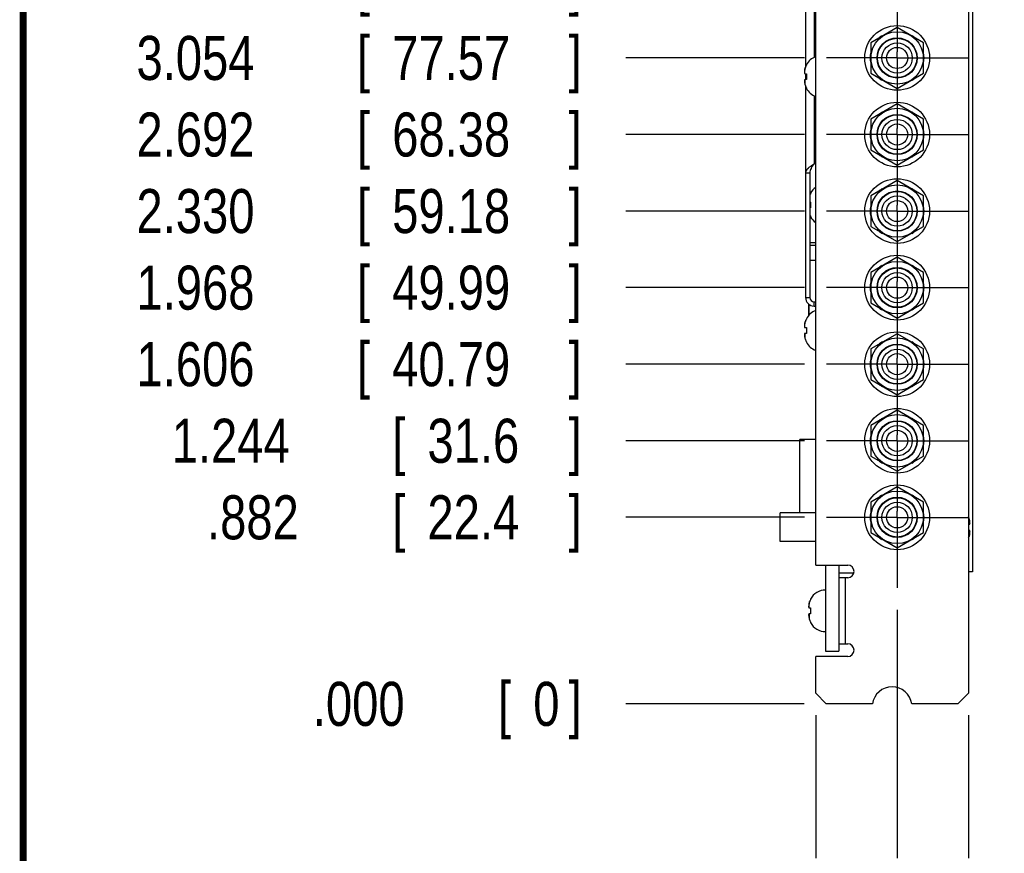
# Model space of a CAD drawing. Header units: inches. Extents: x 0.2 to 16.8, y 0.1 to 10.8.
# Tile 2 of 21: x 0.2 to 3, y 2.8 to 5.2. Entities that reach past the tile are written whole.
import ezdxf

# ---------------------------------------------------------------- set-up
doc = ezdxf.new("R2010")
doc.units = ezdxf.units.IN
doc.header["$LTSCALE"] = 0.935
doc.header["$MEASUREMENT"] = 0
doc.linetypes.add('CENTER', pattern=[0.6, 0.375, -0.075, 0.075, -0.075])
doc.layers.get('0').update_dxf_attribs({"linetype": 'CONTINUOUS'})
doc.layers.add('DEFAULT_1', color=7, linetype='CENTER')
doc.layers.add('DIMENSIONS', color=7, linetype='CONTINUOUS')
doc.styles.get("Standard").update_dxf_attribs({"font": 'txt', "width": 0.8})
doc.dimstyles.new('DIMSTYLE_1', dxfattribs={"dimtxt": 0.125, "dimasz": 0.18, "dimexe": 0.18, "dimexo": 0.0625, "dimgap": 0.09, "dimtad": 0, "dimtih": 1, "dimtoh": 1, "dimdec": 3, "dimlfac": 1.666667, "dimzin": 4, "dimdsep": 46, "dimtxsty": 'STANDARD', "dimblk": '_FILLED', "dimblk1": '_FILLED', "dimblk2": '_FILLED', "dimcen": 0.09, "dimadec": 0, "dimazin": 0, "dimtp": 0.001, "dimtm": 0.001, "dimtfac": 1, "dimtdec": 3, "dimtofl": 0, "dimtmove": 0, "dimatfit": 3, "dimldrblk": '_FILLED', "dimfxl": 1, "dimtolj": 1, "dimtzin": 4, "dimarcsym": 0})

# ---------------------------------------------------------------- blocks, each defined once
blk = doc.blocks.new('*D0')
at = {"layer": 'DIMENSIONS', "color": 2, "linetype": 'CONTINUOUS'}
blk.add_line((2.7277, 3.507), (2.7277, 2.8028), dxfattribs=at)
at = {"layer": 'DIMENSIONS', "color": 2, "linetype": 'CONTINUOUS', "width": 0.8}
for s, p in [(']', (2.7902, 2.6403)), ('9.77', (2.7902, 2.2403)), ('[', (2.7902, 2.1403)), ('.385', (2.7902, 1.6153)), ('9X ', (2.7902, 1.3153))]:
    blk.add_text(s, height=0.125, rotation=90, dxfattribs=at).set_placement(p)
blk = doc.blocks.new('_FILLED')
at = {"color": 0, "linetype": 'BYBLOCK'}
blk.add_solid([(0, 0), (-1, 0.174), (-1, -0.174)], dxfattribs=at)
blk = doc.blocks.new('*D1')
at = {"layer": 'DIMENSIONS', "color": 2, "linetype": 'CONTINUOUS'}
blk.add_line((2.9301, 3.2078), (2.9301, 2.8028), dxfattribs=at)
at = {"layer": 'DIMENSIONS', "color": 2, "linetype": 'CONTINUOUS', "width": 0.8}
for s, p in [(']', (2.9926, 2.6403)), ('18.34', (2.9926, 2.1403)), ('[', (2.9926, 2.0403)), ('.722', (2.9926, 1.5153))]:
    blk.add_text(s, height=0.125, rotation=90, dxfattribs=at).set_placement(p)
blk = doc.blocks.new('*D2')
at = {"layer": 'DIMENSIONS', "color": 2, "linetype": 'CONTINUOUS'}
blk.add_line((2.4969, 3.2078), (2.4969, 2.8028), dxfattribs=at)
at = {"layer": 'DIMENSIONS', "color": 2, "linetype": 'CONTINUOUS', "width": 0.8}
for s, p in [(']', (2.5594, 2.6403)), ('0', (2.5594, 2.5403)), ('[', (2.5594, 2.4403)), ('.000', (2.5594, 1.9153))]:
    blk.add_text(s, height=0.125, rotation=90, dxfattribs=at).set_placement(p)
blk = doc.blocks.new('*D3')
at = {"layer": 'DIMENSIONS', "color": 2, "linetype": 'CONTINUOUS'}
blk.add_line((2.4652, 3.7695), (1.9586, 3.7695), dxfattribs=at)
at = {"layer": 'DIMENSIONS', "color": 2, "linetype": 'CONTINUOUS', "width": 0.8}
for s, p in [('.882', (0.7711, 3.707)), ('[', (1.2961, 3.707)), ('22.4', (1.3961, 3.707)), (']', (1.7961, 3.707))]:
    blk.add_text(s, height=0.125, dxfattribs=at).set_placement(p)
blk = doc.blocks.new('*D4')
at = {"layer": 'DIMENSIONS', "color": 2, "linetype": 'CONTINUOUS'}
blk.add_line((2.4652, 3.9867), (1.9586, 3.9867), dxfattribs=at)
at = {"layer": 'DIMENSIONS', "color": 2, "linetype": 'CONTINUOUS', "width": 0.8}
for s, p in [('1.244', (0.6711, 3.9242)), ('[', (1.2961, 3.9242)), ('31.6', (1.3961, 3.9242)), (']', (1.7961, 3.9242))]:
    blk.add_text(s, height=0.125, dxfattribs=at).set_placement(p)
blk = doc.blocks.new('*D5')
at = {"layer": 'DIMENSIONS', "color": 2, "linetype": 'CONTINUOUS'}
blk.add_line((2.4652, 4.2039), (1.9586, 4.2039), dxfattribs=at)
at = {"layer": 'DIMENSIONS', "color": 2, "linetype": 'CONTINUOUS', "width": 0.8}
for s, p in [('[', (1.1961, 4.1414)), (']', (1.7961, 4.1414)), ('1.606', (0.5711, 4.1414)), ('40.79', (1.2961, 4.1414))]:
    blk.add_text(s, height=0.125, dxfattribs=at).set_placement(p)
blk = doc.blocks.new('*D6')
at = {"layer": 'DIMENSIONS', "color": 2, "linetype": 'CONTINUOUS'}
blk.add_line((2.4652, 4.4211), (1.9586, 4.4211), dxfattribs=at)
at = {"layer": 'DIMENSIONS', "color": 2, "linetype": 'CONTINUOUS', "width": 0.8}
for s, p in [('1.968', (0.5711, 4.3586)), ('[', (1.1961, 4.3586)), ('49.99', (1.2961, 4.3586)), (']', (1.7961, 4.3586))]:
    blk.add_text(s, height=0.125, dxfattribs=at).set_placement(p)
blk = doc.blocks.new('*D7')
at = {"layer": 'DIMENSIONS', "color": 2, "linetype": 'CONTINUOUS'}
blk.add_line((2.4652, 4.6383), (1.9586, 4.6383), dxfattribs=at)
at = {"layer": 'DIMENSIONS', "color": 2, "linetype": 'CONTINUOUS', "width": 0.8}
for s, p in [('2.330', (0.5711, 4.5758)), ('[', (1.1961, 4.5758)), ('59.18', (1.2961, 4.5758)), (']', (1.7961, 4.5758))]:
    blk.add_text(s, height=0.125, dxfattribs=at).set_placement(p)
blk = doc.blocks.new('*D8')
at = {"layer": 'DIMENSIONS', "color": 2, "linetype": 'CONTINUOUS'}
blk.add_line((2.4652, 4.8555), (1.9586, 4.8555), dxfattribs=at)
at = {"layer": 'DIMENSIONS', "color": 2, "linetype": 'CONTINUOUS', "width": 0.8}
for s, p in [('2.692', (0.5711, 4.793)), ('[', (1.1961, 4.793)), ('68.38', (1.2961, 4.793)), (']', (1.7961, 4.793))]:
    blk.add_text(s, height=0.125, dxfattribs=at).set_placement(p)
blk = doc.blocks.new('*D9')
at = {"layer": 'DIMENSIONS', "color": 2, "linetype": 'CONTINUOUS'}
blk.add_line((2.4652, 5.0727), (1.9586, 5.0727), dxfattribs=at)
at = {"layer": 'DIMENSIONS', "color": 2, "linetype": 'CONTINUOUS', "width": 0.8}
for s, p in [('3.054', (0.5711, 5.0102)), ('[', (1.1961, 5.0102)), (']', (1.7961, 5.0102)), ('77.57', (1.2961, 5.0102))]:
    blk.add_text(s, height=0.125, dxfattribs=at).set_placement(p)
blk = doc.blocks.new('*D10')
at = {"layer": 'DIMENSIONS', "color": 2, "linetype": 'CONTINUOUS'}
blk.add_line((2.4652, 5.2899), (1.9586, 5.2899), dxfattribs=at)
at = {"layer": 'DIMENSIONS', "color": 2, "linetype": 'CONTINUOUS', "width": 0.8}
for s, p in [('[', (1.1961, 5.2274)), (']', (1.7961, 5.2274)), ('3.416', (0.5711, 5.2274)), ('86.77', (1.2961, 5.2274))]:
    blk.add_text(s, height=0.125, dxfattribs=at).set_placement(p)
blk = doc.blocks.new('*D11')
at = {"layer": 'DIMENSIONS', "color": 2, "linetype": 'CONTINUOUS'}
blk.add_line((2.4652, 5.5071), (1.9586, 5.5071), dxfattribs=at)
at = {"layer": 'DIMENSIONS', "color": 2, "linetype": 'CONTINUOUS', "width": 0.8}
for s, p in [('3.778', (0.5711, 5.4446)), ('[', (1.1961, 5.4446)), ('95.96', (1.2961, 5.4446)), (']', (1.7961, 5.4446))]:
    blk.add_text(s, height=0.125, dxfattribs=at).set_placement(p)
blk = doc.blocks.new('*D12')
at = {"layer": 'DIMENSIONS', "color": 2, "linetype": 'CONTINUOUS'}
blk.add_line((2.4644, 3.2403), (1.9586, 3.2403), dxfattribs=at)
at = {"layer": 'DIMENSIONS', "color": 2, "linetype": 'CONTINUOUS', "width": 0.8}
for s, p in [('.000', (1.0711, 3.1778)), ('[', (1.5961, 3.1778)), ('0', (1.6961, 3.1778)), (']', (1.7961, 3.1778))]:
    blk.add_text(s, height=0.125, dxfattribs=at).set_placement(p)

msp = doc.modelspace()

# ---------------------------------------------------------------- linework, layer by layer
at = {"color": 7, "linetype": 'CONTINUOUS'}
for p, q in [((2.94145, 5.91025), (2.94145, 3.61525)), ((2.46805, 5.64145), (2.46805, 5.04692)), ((2.72773, 5.15925), (2.65273, 5.11595)), ((2.80273, 5.11595), (2.72773, 5.15925)), ((2.65273, 5.11595), (2.65273, 5.02935)), ((2.6863, 5.13533), (2.68532, 5.13631)), ((2.77015, 5.13631), (2.76917, 5.13533)), ((2.80273, 5.02935), (2.80273, 5.11595)), ((2.47035, 5.05322), (2.47035, 5.05221)), ((2.4652, 5.02868), (2.47035, 5.02803)), ((2.46805, 5.02832), (2.46805, 5.01138)), ((2.47035, 5.02803), (2.47035, 5.01167)), ((2.65273, 5.02935), (2.72773, 4.98605)), ((2.72773, 4.98605), (2.80273, 5.02935)), ((2.47035, 5.01167), (2.4652, 5.01102)), ((2.68532, 5.00899), (2.6863, 5.00997)), ((2.76917, 5.00997), (2.77015, 5.00899)), ((2.46805, 4.99278), (2.46805, 4.39285)), ((2.47035, 4.9875), (2.47035, 4.98648)), ((2.72773, 4.94205), (2.65273, 4.89875)), ((2.80273, 4.89875), (2.72773, 4.94205)), ((2.6863, 4.91813), (2.68532, 4.91911)), ((2.77015, 4.91911), (2.76917, 4.91813)), ((2.65273, 4.89875), (2.65273, 4.81215)), ((2.80273, 4.81215), (2.80273, 4.89875)), ((2.65273, 4.81215), (2.72773, 4.76885)), ((2.72773, 4.76885), (2.80273, 4.81215)), ((2.49685, 4.7765), (2.49205, 4.7717)), ((2.68532, 4.79179), (2.6863, 4.79277)), ((2.76917, 4.79277), (2.77015, 4.79179)), ((2.46805, 4.74685), (2.48005, 4.74685)), ((2.72773, 4.72485), (2.65273, 4.68155)), ((2.80273, 4.68155), (2.72773, 4.72485)), ((2.6863, 4.70093), (2.68532, 4.70191)), ((2.77015, 4.70191), (2.76917, 4.70093)), ((2.48005, 4.66412), (2.48235, 4.66383)), ((2.48235, 4.68902), (2.48235, 4.68801)), ((2.48235, 4.66383), (2.48235, 4.64747)), ((2.65273, 4.68155), (2.65273, 4.59495)), ((2.80273, 4.59495), (2.80273, 4.68155)), ((2.48235, 4.64747), (2.48005, 4.64718)), ((2.48235, 4.6233), (2.48235, 4.62228)), ((2.65273, 4.59495), (2.72773, 4.55165)), ((2.72773, 4.55165), (2.80273, 4.59495)), ((2.68532, 4.57459), (2.6863, 4.57557)), ((2.76917, 4.57557), (2.77015, 4.57459)), ((2.49671, 4.54855), (2.48005, 4.54855)), ((2.49671, 4.54075), (2.48005, 4.54075)), ((2.49671, 4.49785), (2.48005, 4.49785)), ((2.72773, 4.50765), (2.65273, 4.46435)), ((2.80273, 4.46435), (2.72773, 4.50765)), ((2.6863, 4.48373), (2.68532, 4.48471)), ((2.77015, 4.48471), (2.76917, 4.48373)), ((2.65273, 4.46435), (2.65273, 4.37775)), ((2.80273, 4.37775), (2.80273, 4.46435)), ((2.46805, 4.39285), (2.48005, 4.39285)), ((2.47765, 4.34318), (2.47765, 4.37373)), ((2.47825, 4.34379), (2.47825, 4.37328)), ((2.48341, 4.37065), (2.47825, 4.37065)), ((2.49205, 4.36885), (2.49205, 4.38085)), ((2.49205, 4.36885), (2.49685, 4.36885)), ((2.65273, 4.37775), (2.72773, 4.33445)), ((2.68532, 4.35739), (2.6863, 4.35837)), ((2.72773, 4.33445), (2.80273, 4.37775)), ((2.76917, 4.35837), (2.77015, 4.35739)), ((2.47035, 4.33292), (2.47035, 4.33191)), ((2.4652, 4.30838), (2.47035, 4.30773)), ((2.47035, 4.30773), (2.47035, 4.29137)), ((2.47035, 4.29137), (2.4652, 4.29072)), ((2.72773, 4.29045), (2.65273, 4.24715)), ((2.80273, 4.24715), (2.72773, 4.29045)), ((2.47035, 4.2672), (2.47035, 4.26618)), ((2.65273, 4.24715), (2.65273, 4.16055)), ((2.6863, 4.26653), (2.68532, 4.26751)), ((2.77015, 4.26751), (2.76917, 4.26653)), ((2.80273, 4.16055), (2.80273, 4.24715)), ((2.65273, 4.16055), (2.72773, 4.11725)), ((2.72773, 4.11725), (2.80273, 4.16055)), ((2.68532, 4.14019), (2.6863, 4.14117)), ((2.76917, 4.14117), (2.77015, 4.14019)), ((2.72773, 4.07325), (2.65273, 4.02995)), ((2.6863, 4.04933), (2.68532, 4.05031)), ((2.80273, 4.02995), (2.72773, 4.07325)), ((2.77015, 4.05031), (2.76917, 4.04933)), ((2.65273, 4.02995), (2.65273, 3.94335)), ((2.80273, 3.94335), (2.80273, 4.02995)), ((2.49685, 3.99025), (2.45185, 3.99025)), ((2.45185, 3.78235), (2.45185, 3.99025)), ((2.65273, 3.94335), (2.72773, 3.90005)), ((2.72773, 3.90005), (2.80273, 3.94335)), ((2.68532, 3.92299), (2.6863, 3.92397)), ((2.76917, 3.92397), (2.77015, 3.92299)), ((2.72773, 3.85605), (2.65273, 3.81275)), ((2.80273, 3.81275), (2.72773, 3.85605)), ((2.6863, 3.83213), (2.68532, 3.83311)), ((2.77015, 3.83311), (2.76917, 3.83213)), ((2.65273, 3.81275), (2.65273, 3.72615)), ((2.80273, 3.72615), (2.80273, 3.81275)), ((2.49685, 3.78235), (2.39605, 3.78235)), ((2.39605, 3.70135), (2.39605, 3.78235)), ((2.93005, 3.74958), (2.93399, 3.75008)), ((2.65273, 3.72615), (2.72773, 3.68285)), ((2.72773, 3.68285), (2.80273, 3.72615)), ((2.93399, 3.73242), (2.93005, 3.73292)), ((2.49685, 3.70135), (2.39605, 3.70135)), ((2.68532, 3.70579), (2.6863, 3.70677)), ((2.76917, 3.70677), (2.77015, 3.70579)), ((2.52505, 3.63385), (2.52505, 3.39025)), ((2.56225, 3.63385), (2.56225, 3.59785)), ((2.56225, 3.61195), (2.6052, 3.61195)), ((2.94145, 3.61525), (2.93005, 3.61525)), ((2.48235, 3.53762), (2.48235, 3.53661)), ((2.4772, 3.51308), (2.48235, 3.51243)), ((2.48235, 3.49607), (2.4772, 3.49542)), ((2.48235, 3.51243), (2.48235, 3.50425)), ((2.48235, 3.50425), (2.48235, 3.49607)), ((2.48235, 3.4719), (2.48235, 3.47088)), ((2.56225, 3.41065), (2.56225, 3.39025)), ((2.52505, 3.39025), (2.56225, 3.39025))]:
    msp.add_line(p, q, dxfattribs=at)
at = {"color": 3, "linetype": 'CONTINUOUS'}
for p, q in [((2.49685, 3.63385), (2.49685, 5.61265)), ((2.93005, 5.59405), (2.93005, 3.27025)), ((2.48005, 4.74685), (2.48005, 4.39285)), ((2.49205, 4.38085), (2.49685, 4.38085)), ((2.49685, 3.63385), (2.58775, 3.63385)), ((2.58775, 3.59785), (2.56225, 3.59785)), ((2.56225, 3.59785), (2.56225, 3.41065)), ((2.56225, 3.41065), (2.58775, 3.41065)), ((2.58775, 3.37465), (2.49685, 3.37465)), ((2.49685, 3.27025), (2.49685, 3.37465)), ((2.49685, 3.27025), (2.52685, 3.24025)), ((2.90005, 3.24025), (2.93005, 3.27025)), ((2.65775, 3.24025), (2.52685, 3.24025)), ((2.90005, 3.24025), (2.76916, 3.24025))]:
    msp.add_line(p, q, dxfattribs=at)
at = {"color": 9, "linetype": 'CONTINUOUS'}
for p, q in [((2.49205, 5.268), (2.49205, 5.0741)), ((2.46603, 5.02858), (2.46603, 5.03997)), ((2.46603, 5.01113), (2.46603, 4.99973)), ((2.49205, 4.9656), (2.49205, 4.7717)), ((2.46603, 4.30828), (2.46603, 4.31967)), ((2.46603, 4.29083), (2.46603, 4.27943)), ((2.93316, 3.76137), (2.93316, 3.74998)), ((2.93316, 3.72113), (2.93316, 3.73253)), ((2.58025, 3.59785), (2.58025, 3.41065)), ((2.47803, 3.51298), (2.47803, 3.52437)), ((2.47803, 3.49553), (2.47803, 3.48413))]:
    msp.add_line(p, q, dxfattribs=at)
at = {"color": 7, "linetype": 'CONTINUOUS', "const_width": 0.02}
msp.add_lwpolyline([(0.25, 10.75859), (0.25, 0.25859)], dxfattribs=at)
at = {"color": 7, "linetype": 'CONTINUOUS'}
for centre, radius in [((2.72773, 5.07265), 0.0918), ((2.72773, 5.07265), 0.0744), ((2.72773, 5.07265), 0.057), ((2.72773, 5.07265), 0.0558), ((2.72773, 5.07265), 0.0429), ((2.72773, 5.07265), 0.03), ((2.72773, 4.85545), 0.0918), ((2.72773, 4.85545), 0.0744), ((2.72773, 4.85545), 0.057), ((2.72773, 4.85545), 0.0558), ((2.72773, 4.85545), 0.0429), ((2.72773, 4.85545), 0.03), ((2.72773, 4.63825), 0.0918), ((2.72773, 4.63825), 0.0744), ((2.72773, 4.63825), 0.057), ((2.72773, 4.63825), 0.0558), ((2.72773, 4.63825), 0.0429), ((2.72773, 4.63825), 0.03), ((2.72773, 4.42105), 0.0918), ((2.72773, 4.42105), 0.0744), ((2.72773, 4.42105), 0.057), ((2.72773, 4.42105), 0.0558), ((2.72773, 4.42105), 0.0429), ((2.72773, 4.42105), 0.03), ((2.72773, 4.20385), 0.0918), ((2.72773, 4.20385), 0.0744), ((2.72773, 4.20385), 0.057), ((2.72773, 4.20385), 0.0558), ((2.72773, 4.20385), 0.0429), ((2.72773, 4.20385), 0.03), ((2.72773, 3.98665), 0.0918), ((2.72773, 3.98665), 0.0744), ((2.72773, 3.98665), 0.057), ((2.72773, 3.98665), 0.0558), ((2.72773, 3.98665), 0.0429), ((2.72773, 3.98665), 0.03), ((2.72773, 3.76945), 0.0918), ((2.72773, 3.76945), 0.0744), ((2.72773, 3.76945), 0.057), ((2.72773, 3.76945), 0.0558), ((2.72773, 3.76945), 0.0429), ((2.72773, 3.76945), 0.03)]:
    msp.add_circle(centre, radius, dxfattribs=at)
for centre, radius, start, end in [((2.72773, 5.07265), 0.0765, 123.6764, 131.33075), ((2.72773, 5.07265), 0.0765, 48.66925, 56.3236), ((2.72773, 5.07265), 0.0765, 168.6764, 191.3236), ((2.72773, 5.07265), 0.0765, 348.6764, 11.3236), ((2.51305, 5.03056), 0.04835, 109.59073, 152.04504), ((2.72773, 5.07265), 0.0765, 228.66925, 236.3236), ((2.72773, 5.07265), 0.0765, 303.6764, 311.33075), ((2.51305, 5.00914), 0.04835, 207.95496, 250.40927), ((2.72773, 4.85545), 0.0765, 123.6764, 131.33075), ((2.72773, 4.85545), 0.0765, 48.66925, 56.3236), ((2.72773, 4.85545), 0.0765, 168.6764, 191.3236), ((2.72773, 4.85545), 0.0765, 348.6764, 11.3236), ((2.72773, 4.85545), 0.0765, 228.66925, 236.3236), ((2.72773, 4.85545), 0.0765, 303.6764, 311.33075), ((2.52505, 4.66636), 0.04835, 125.70956, 152.04504), ((2.72773, 4.63825), 0.0765, 123.6764, 131.33075), ((2.72773, 4.63825), 0.0765, 48.66925, 56.3236), ((2.72773, 4.63825), 0.0765, 168.6764, 191.3236), ((2.72773, 4.63825), 0.0765, 348.6764, 11.3236), ((2.52505, 4.64494), 0.04835, 207.95496, 234.29044), ((2.72773, 4.63825), 0.0765, 228.66925, 236.3236), ((2.72773, 4.63825), 0.0765, 303.6764, 311.33075), ((2.72773, 4.42105), 0.0765, 123.6764, 131.33075), ((2.72773, 4.42105), 0.0765, 48.66925, 56.3236), ((2.72773, 4.42105), 0.0765, 168.6764, 191.3236), ((2.72773, 4.42105), 0.0765, 348.6764, 11.3236), ((2.49205, 4.39285), 0.024, 180, 270), ((2.51305, 4.31026), 0.04835, 109.59073, 152.04504), ((2.72773, 4.42105), 0.0765, 228.66925, 236.3236), ((2.72773, 4.42105), 0.0765, 303.6764, 311.33075), ((2.51305, 4.28884), 0.04835, 207.95496, 250.40927), ((2.72773, 4.20385), 0.0765, 123.6764, 131.33075), ((2.72773, 4.20385), 0.0765, 48.66925, 56.3236), ((2.72773, 4.20385), 0.0765, 168.6764, 191.3236), ((2.72773, 4.20385), 0.0765, 348.6764, 11.3236), ((2.72773, 4.20385), 0.0765, 228.66925, 236.3236), ((2.72773, 4.20385), 0.0765, 303.6764, 311.33075), ((2.72773, 3.98665), 0.0765, 123.6764, 131.33075), ((2.72773, 3.98665), 0.0765, 48.66925, 56.3236), ((2.72773, 3.98665), 0.0765, 168.6764, 191.3236), ((2.72773, 3.98665), 0.0765, 348.6764, 11.3236), ((2.72773, 3.98665), 0.0765, 228.66925, 236.3236), ((2.72773, 3.98665), 0.0765, 303.6764, 311.33075), ((2.72773, 3.76945), 0.0765, 123.6764, 131.33075), ((2.72773, 3.76945), 0.0765, 48.66925, 56.3236), ((2.72773, 3.76945), 0.0765, 168.6764, 191.3236), ((2.72773, 3.76945), 0.0765, 348.6764, 11.3236), ((2.72773, 3.76945), 0.0765, 228.66925, 236.3236), ((2.72773, 3.76945), 0.0765, 303.6764, 311.33075), ((2.52505, 3.51496), 0.04835, 90, 152.04504), ((2.52505, 3.49354), 0.04835, 207.95496, 270)]:
    msp.add_arc(centre, radius, start, end, dxfattribs=at)
at = {"color": 3, "linetype": 'CONTINUOUS'}
for centre, radius, start, end in [((2.49205, 4.39285), 0.012, 180, 270), ((2.58775, 3.61585), 0.018, 270, 90), ((2.58775, 3.39265), 0.018, 270, 90), ((2.71345, 3.23245), 0.05625, 7.9707, 172.0293)]:
    msp.add_arc(centre, radius, start, end, dxfattribs=at)
at = {"color": 7, "linetype": 'CONTINUOUS'}
for points, knots in [([(2.4652, 5.03567), (2.46516, 5.0353), (2.46508, 5.03457), (2.46498, 5.03346), (2.4649, 5.03236), (2.46486, 5.03163), (2.46484, 5.03126)], [0, 0, 0, 0, 0.2511767, 0.5021932, 0.7520441, 1, 1, 1, 1]), ([(2.46484, 5.03126), (2.46486, 5.03105), (2.4649, 5.03062), (2.46498, 5.02997), (2.46508, 5.02933), (2.46516, 5.0289), (2.4652, 5.02868)], [0, 0, 0, 0, 0.2471039, 0.4966375, 0.7479264, 1, 1, 1, 1]), ([(2.46603, 5.03997), (2.46592, 5.03945), (2.46571, 5.03846), (2.46544, 5.03702), (2.46528, 5.03611), (2.4652, 5.03567)], [0, 0, 0, 0, 0.3642603, 0.6962971, 1, 1, 1, 1]), ([(2.47035, 5.05221), (2.46988, 5.05128), (2.46903, 5.04946), (2.46797, 5.04679), (2.46715, 5.04432), (2.46651, 5.04207), (2.46618, 5.04065), (2.46603, 5.03997)], [0, 0, 0, 0, 0.2392174, 0.4626317, 0.6625236, 0.840173, 1, 1, 1, 1]), ([(2.46742, 5.0451), (2.46758, 5.04561), (2.46776, 5.04613), (2.46795, 5.04664), (2.46795, 5.04665)], [0, 0, 0, 0, 0.9815702, 1, 1, 1, 1]), ([(2.46844, 5.04795), (2.46862, 5.04841), (2.46881, 5.04888), (2.46901, 5.04934), (2.46902, 5.04935)], [0, 0, 0, 0, 0.9780004, 1, 1, 1, 1]), ([(2.4652, 5.01102), (2.46516, 5.01081), (2.46508, 5.01037), (2.46498, 5.00973), (2.4649, 5.00908), (2.46486, 5.00866), (2.46484, 5.00844)], [0, 0, 0, 0, 0.2532212, 0.5048005, 0.7539066, 1, 1, 1, 1]), ([(2.46484, 5.00844), (2.46486, 5.00808), (2.4649, 5.00734), (2.46498, 5.00624), (2.46508, 5.00513), (2.46516, 5.0044), (2.4652, 5.00403)], [0, 0, 0, 0, 0.2488658, 0.4990682, 0.7498056, 1, 1, 1, 1]), ([(2.4652, 5.00403), (2.46528, 5.0036), (2.46544, 5.00268), (2.46571, 5.00125), (2.46592, 5.00025), (2.46603, 4.99973)], [0, 0, 0, 0, 0.3035712, 0.635184, 1, 1, 1, 1]), ([(2.46603, 4.99973), (2.46617, 4.99906), (2.46651, 4.99765), (2.46713, 4.99543), (2.46795, 4.99297), (2.46901, 4.99028), (2.46987, 4.98844), (2.47035, 4.9875)], [0, 0, 0, 0, 0.1587605, 0.3346207, 0.5324282, 0.7553887, 1, 1, 1, 1]), ([(2.49205, 4.7717), (2.49049, 4.77067), (2.48741, 4.76864), (2.48363, 4.76605), (2.48076, 4.76396), (2.47874, 4.76241), (2.47685, 4.76087), (2.4751, 4.75932), (2.47352, 4.75777), (2.47211, 4.75622), (2.47089, 4.75467), (2.46987, 4.75311), (2.46907, 4.75155), (2.46849, 4.74999), (2.46814, 4.74842), (2.46805, 4.74737), (2.46805, 4.74685)], [0, 0, 0, 0, 0.1572421, 0.310318, 0.384056, 0.455361, 0.5238687, 0.5892555, 0.6512756, 0.7098391, 0.7649616, 0.8167723, 0.8655686, 0.9118832, 0.9564142, 1, 1, 1, 1]), ([(2.48235, 4.68801), (2.48188, 4.68708), (2.48107, 4.68534), (2.48035, 4.68355), (2.48005, 4.68273)], [0, 0, 0, 0, 0.5400338, 1, 1, 1, 1]), ([(2.48044, 4.68375), (2.48062, 4.68421), (2.48081, 4.68468), (2.48101, 4.68514), (2.48102, 4.68515)], [0, 0, 0, 0, 0.9780004, 1, 1, 1, 1]), ([(2.48005, 4.62858), (2.48035, 4.62777), (2.48106, 4.62599), (2.48187, 4.62424), (2.48235, 4.6233)], [0, 0, 0, 0, 0.4481465, 1, 1, 1, 1]), ([(2.47035, 4.33191), (2.46988, 4.33098), (2.46903, 4.32916), (2.46797, 4.32649), (2.46715, 4.32402), (2.46651, 4.32177), (2.46618, 4.32035), (2.46603, 4.31967)], [0, 0, 0, 0, 0.2392174, 0.4626317, 0.6625236, 0.840173, 1, 1, 1, 1]), ([(2.46844, 4.32765), (2.46862, 4.32811), (2.46881, 4.32858), (2.46901, 4.32904), (2.46902, 4.32905)], [0, 0, 0, 0, 0.9780004, 1, 1, 1, 1]), ([(2.4652, 4.31537), (2.46516, 4.315), (2.46508, 4.31427), (2.46498, 4.31316), (2.4649, 4.31206), (2.46486, 4.31133), (2.46484, 4.31096)], [0, 0, 0, 0, 0.2511767, 0.5021932, 0.7520441, 1, 1, 1, 1]), ([(2.46484, 4.31096), (2.46486, 4.31075), (2.4649, 4.31032), (2.46498, 4.30967), (2.46508, 4.30903), (2.46516, 4.3086), (2.4652, 4.30838)], [0, 0, 0, 0, 0.2471039, 0.4966375, 0.7479264, 1, 1, 1, 1]), ([(2.46603, 4.31967), (2.46592, 4.31915), (2.46571, 4.31816), (2.46544, 4.31672), (2.46528, 4.31581), (2.4652, 4.31537)], [0, 0, 0, 0, 0.3642603, 0.6962971, 1, 1, 1, 1]), ([(2.46742, 4.3248), (2.46758, 4.32531), (2.46776, 4.32583), (2.46795, 4.32634), (2.46795, 4.32635)], [0, 0, 0, 0, 0.9815702, 1, 1, 1, 1]), ([(2.4652, 4.29072), (2.46516, 4.29051), (2.46508, 4.29007), (2.46498, 4.28943), (2.4649, 4.28878), (2.46486, 4.28836), (2.46484, 4.28814)], [0, 0, 0, 0, 0.2532212, 0.5048005, 0.7539066, 1, 1, 1, 1]), ([(2.46484, 4.28814), (2.46486, 4.28778), (2.4649, 4.28704), (2.46498, 4.28594), (2.46508, 4.28483), (2.46516, 4.2841), (2.4652, 4.28373)], [0, 0, 0, 0, 0.2488658, 0.4990682, 0.7498056, 1, 1, 1, 1]), ([(2.4652, 4.28373), (2.46528, 4.2833), (2.46544, 4.28238), (2.46571, 4.28095), (2.46592, 4.27995), (2.46603, 4.27943)], [0, 0, 0, 0, 0.3035712, 0.635184, 1, 1, 1, 1]), ([(2.46603, 4.27943), (2.46617, 4.27876), (2.46651, 4.27735), (2.46713, 4.27513), (2.46795, 4.27267), (2.46901, 4.26998), (2.46987, 4.26814), (2.47035, 4.2672)], [0, 0, 0, 0, 0.1587605, 0.3346207, 0.5324282, 0.7553887, 1, 1, 1, 1]), ([(2.93316, 3.76137), (2.93302, 3.76204), (2.93268, 3.76346), (2.93206, 3.76568), (2.93124, 3.76814), (2.93053, 3.76993), (2.9301, 3.77091), (2.93006, 3.77101)], [0, 0, 0, 0, 0.2037409, 0.4294263, 0.6832772, 0.9694074, 1, 1, 1, 1]), ([(2.93399, 3.75707), (2.93391, 3.75751), (2.93375, 3.75842), (2.93348, 3.75986), (2.93327, 3.76085), (2.93316, 3.76137)], [0, 0, 0, 0, 0.3035712, 0.635184, 1, 1, 1, 1]), ([(2.93435, 3.75266), (2.93433, 3.75303), (2.93429, 3.75376), (2.93421, 3.75487), (2.93411, 3.75597), (2.93403, 3.75671), (2.93399, 3.75707)], [0, 0, 0, 0, 0.2489539, 0.4992153, 0.7499382, 1, 1, 1, 1]), ([(2.93399, 3.75008), (2.93403, 3.7503), (2.93411, 3.75073), (2.93421, 3.75138), (2.93429, 3.75202), (2.93433, 3.75245), (2.93435, 3.75266)], [0, 0, 0, 0, 0.2531991, 0.5047764, 0.7538924, 1, 1, 1, 1]), ([(2.93006, 3.71149), (2.93009, 3.71157), (2.93051, 3.71253), (2.93122, 3.71432), (2.93204, 3.71679), (2.93268, 3.71903), (2.93301, 3.72046), (2.93316, 3.72113)], [0, 0, 0, 0, 0.0240896, 0.3106792, 0.5670949, 0.7949784, 1, 1, 1, 1]), ([(2.93075, 3.71315), (2.93057, 3.71269), (2.93038, 3.71223), (2.93018, 3.71176), (2.93017, 3.71175)], [0, 0, 0, 0, 0.9780004, 1, 1, 1, 1]), ([(2.93177, 3.716), (2.93161, 3.71549), (2.93143, 3.71498), (2.93124, 3.71446), (2.93124, 3.71445)], [0, 0, 0, 0, 0.9815702, 1, 1, 1, 1]), ([(2.93316, 3.72113), (2.93327, 3.72165), (2.93348, 3.72265), (2.93375, 3.72408), (2.93391, 3.725), (2.93399, 3.72543)], [0, 0, 0, 0, 0.3642599, 0.6962968, 1, 1, 1, 1]), ([(2.93435, 3.72984), (2.93433, 3.73006), (2.93429, 3.73049), (2.93421, 3.73113), (2.93411, 3.73178), (2.93403, 3.73221), (2.93399, 3.73242)], [0, 0, 0, 0, 0.2471907, 0.4967832, 0.7480584, 1, 1, 1, 1]), ([(2.93399, 3.72543), (2.93403, 3.7258), (2.93411, 3.72654), (2.93421, 3.72764), (2.93429, 3.72874), (2.93433, 3.72948), (2.93435, 3.72984)], [0, 0, 0, 0, 0.2513148, 0.5023463, 0.7521355, 1, 1, 1, 1]), ([(2.4772, 3.52007), (2.47716, 3.5197), (2.47708, 3.51897), (2.47698, 3.51786), (2.4769, 3.51676), (2.47686, 3.51603), (2.47684, 3.51566)], [0, 0, 0, 0, 0.2511767, 0.5021932, 0.7520441, 1, 1, 1, 1]), ([(2.47803, 3.52437), (2.47792, 3.52385), (2.47771, 3.52286), (2.47744, 3.52142), (2.47728, 3.52051), (2.4772, 3.52007)], [0, 0, 0, 0, 0.3642603, 0.6962971, 1, 1, 1, 1]), ([(2.48235, 3.53661), (2.48188, 3.53568), (2.48103, 3.53386), (2.47997, 3.53119), (2.47915, 3.52872), (2.47851, 3.52647), (2.47818, 3.52505), (2.47803, 3.52437)], [0, 0, 0, 0, 0.2392174, 0.4626317, 0.6625236, 0.840173, 1, 1, 1, 1]), ([(2.47942, 3.5295), (2.47958, 3.53001), (2.47976, 3.53053), (2.47995, 3.53104), (2.47995, 3.53105)], [0, 0, 0, 0, 0.9815702, 1, 1, 1, 1]), ([(2.48044, 3.53235), (2.48062, 3.53281), (2.48081, 3.53328), (2.48101, 3.53374), (2.48102, 3.53375)], [0, 0, 0, 0, 0.9780004, 1, 1, 1, 1]), ([(2.47684, 3.51566), (2.47686, 3.51545), (2.4769, 3.51502), (2.47698, 3.51437), (2.47708, 3.51373), (2.47716, 3.5133), (2.4772, 3.51308)], [0, 0, 0, 0, 0.2471039, 0.4966375, 0.7479264, 1, 1, 1, 1]), ([(2.4772, 3.49542), (2.47716, 3.49521), (2.47708, 3.49477), (2.47698, 3.49413), (2.4769, 3.49348), (2.47686, 3.49306), (2.47684, 3.49284)], [0, 0, 0, 0, 0.2532212, 0.5048005, 0.7539066, 1, 1, 1, 1]), ([(2.47684, 3.49284), (2.47686, 3.49248), (2.4769, 3.49174), (2.47698, 3.49064), (2.47708, 3.48953), (2.47716, 3.4888), (2.4772, 3.48843)], [0, 0, 0, 0, 0.2488658, 0.4990682, 0.7498056, 1, 1, 1, 1]), ([(2.4772, 3.48843), (2.47728, 3.488), (2.47744, 3.48708), (2.47771, 3.48565), (2.47792, 3.48465), (2.47803, 3.48413)], [0, 0, 0, 0, 0.3035712, 0.635184, 1, 1, 1, 1]), ([(2.47803, 3.48413), (2.47817, 3.48346), (2.47851, 3.48205), (2.47913, 3.47983), (2.47995, 3.47737), (2.48101, 3.47468), (2.48187, 3.47284), (2.48235, 3.4719)], [0, 0, 0, 0, 0.1587605, 0.3346207, 0.5324282, 0.7553887, 1, 1, 1, 1])]:
    msp.add_open_spline(points, degree=3, knots=knots, dxfattribs=at)
for points in [[(2.46603, 5.03997), (2.46617, 5.04065), (2.46633, 5.04132), (2.46651, 5.04199)], [(2.46667, 5.04259), (2.46681, 5.04313), (2.46697, 5.04367), (2.46713, 5.0442)], [(2.46603, 4.31967), (2.46617, 4.32035), (2.46633, 4.32102), (2.46651, 4.32169)], [(2.46667, 4.32229), (2.46681, 4.32283), (2.46697, 4.32337), (2.46713, 4.3239)], [(2.93252, 3.71852), (2.93238, 3.71798), (2.93222, 3.71744), (2.93206, 3.7169)], [(2.93316, 3.72113), (2.93302, 3.72046), (2.93286, 3.71979), (2.93268, 3.71912)], [(2.47803, 3.52437), (2.47817, 3.52505), (2.47833, 3.52572), (2.47851, 3.52639)], [(2.47867, 3.52699), (2.47881, 3.52753), (2.47897, 3.52807), (2.47913, 3.5286)]]:
    msp.add_open_spline(points, degree=3, dxfattribs=at)
at = {"color": 3, "linetype": 'CONTINUOUS'}
msp.add_open_spline([(2.49205, 4.7717), (2.4905, 4.76965), (2.48746, 4.76565), (2.4835, 4.75955), (2.48074, 4.7533), (2.48005, 4.74895), (2.48005, 4.74685)], degree=3, knots=[0, 0, 0, 0, 0.275345, 0.5363928, 0.7762452, 1, 1, 1, 1], dxfattribs=at)
at = {"layer": 'DEFAULT_1', "color": 7, "linetype": 'CENTER'}
for p, q in [((2.72773, 5.28985), (2.72773, 5.08985)), ((2.72773, 5.07265), (2.72773, 5.08985)), ((2.72773, 5.07265), (2.52773, 5.07265)), ((2.72773, 5.07265), (2.72773, 4.87265)), ((2.72773, 5.07265), (2.92773, 5.07265)), ((2.72773, 4.85545), (2.72773, 4.87265)), ((2.72773, 4.85545), (2.52773, 4.85545)), ((2.72773, 4.85545), (2.72773, 4.65545)), ((2.72773, 4.85545), (2.92773, 4.85545)), ((2.72773, 4.63825), (2.52773, 4.63825)), ((2.72773, 4.63825), (2.72773, 4.65545)), ((2.72773, 4.63825), (2.92773, 4.63825)), ((2.72773, 4.63825), (2.72773, 4.43825)), ((2.72773, 4.42105), (2.52773, 4.42105)), ((2.72773, 4.42105), (2.72773, 4.43825)), ((2.72773, 4.42105), (2.92773, 4.42105)), ((2.72773, 4.42105), (2.72773, 4.22105)), ((2.72773, 4.20385), (2.72773, 4.22105)), ((2.72773, 4.20385), (2.52773, 4.20385)), ((2.72773, 4.20385), (2.92773, 4.20385)), ((2.72773, 4.20385), (2.72773, 4.00385)), ((2.72773, 3.98665), (2.72773, 4.00385)), ((2.72773, 3.98665), (2.52773, 3.98665)), ((2.72773, 3.98665), (2.92773, 3.98665)), ((2.72773, 3.98665), (2.72773, 3.78665)), ((2.72773, 3.76945), (2.52773, 3.76945)), ((2.72773, 3.76945), (2.72773, 3.78665)), ((2.72773, 3.76945), (2.92773, 3.76945)), ((2.72773, 3.76945), (2.72773, 3.56945))]:
    msp.add_line(p, q, dxfattribs=at)

# ---------------------------------------------------------------- dimensions: what is measured, and where the dimension line sits
at = {"layer": 'DIMENSIONS', "color": 2, "linetype": 'CONTINUOUS'}
for feature_location, offset, dtype, origin, picture, middle in [((2.46523, 5.50705), (-0.50668, 0), 0, (2.52685, 3.24025), '*D11', (1.23355, 5.50705)), ((2.46523, 5.28985), (-0.50668, 0), 0, (2.52685, 3.24025), '*D10', (1.23355, 5.28985)), ((2.46523, 5.07265), (-0.50668, 0), 0, (2.52685, 3.24025), '*D9', (1.23355, 5.07265)), ((2.46523, 4.85545), (-0.50668, 0), 0, (2.52685, 3.24025), '*D8', (1.23355, 4.85545)), ((2.46523, 4.63825), (-0.50668, 0), 0, (2.52685, 3.24025), '*D7', (1.23355, 4.63825)), ((2.46523, 4.42105), (-0.50668, 0), 0, (2.52685, 3.24025), '*D6', (1.23355, 4.42105)), ((2.46523, 4.20385), (-0.50668, 0), 0, (2.52685, 3.24025), '*D5', (1.23355, 4.20385)), ((2.46523, 3.98665), (-0.50668, 0), 0, (2.52685, 3.24025), '*D4', (1.28355, 3.98665)), ((2.46523, 3.76945), (-0.50668, 0), 0, (2.52685, 3.24025), '*D3', (1.33355, 3.76945)), ((2.4643549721, 3.2402523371), (-0.5058, 0), 0, (2.5268549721, 3.2402523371), '*D12', (1.4835549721, 3.2402523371)), ((2.4968549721, 3.2077523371), (0, -0.405), 1, (2.4968549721, 3.2702523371), '*D2', (2.4968549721, 2.3277523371)), ((2.93005, 3.20775), (0, -0.405), 1, (2.49685, 3.27025), '*D1', (2.93005, 2.12775))]:
    dim = msp.add_ordinate_dim(feature_location=feature_location, offset=offset, dtype=dtype, origin=origin, dimstyle='DIMSTYLE_1', dxfattribs=at)
    dim.commit()
    dim.dimension.update_dxf_attribs({"geometry": picture, "text_midpoint": middle})
dim = msp.add_ordinate_dim(feature_location=(2.72773, 3.50695), offset=(0, -0.7042), dtype=1, origin=(2.49685, 3.27025), text='9X <>', dimstyle='DIMSTYLE_1', dxfattribs=at)
dim.commit()
dim.dimension.update_dxf_attribs({"geometry": '*D0', "text_midpoint": (2.72773, 2.02775)})

doc.saveas('drawing.dxf')
